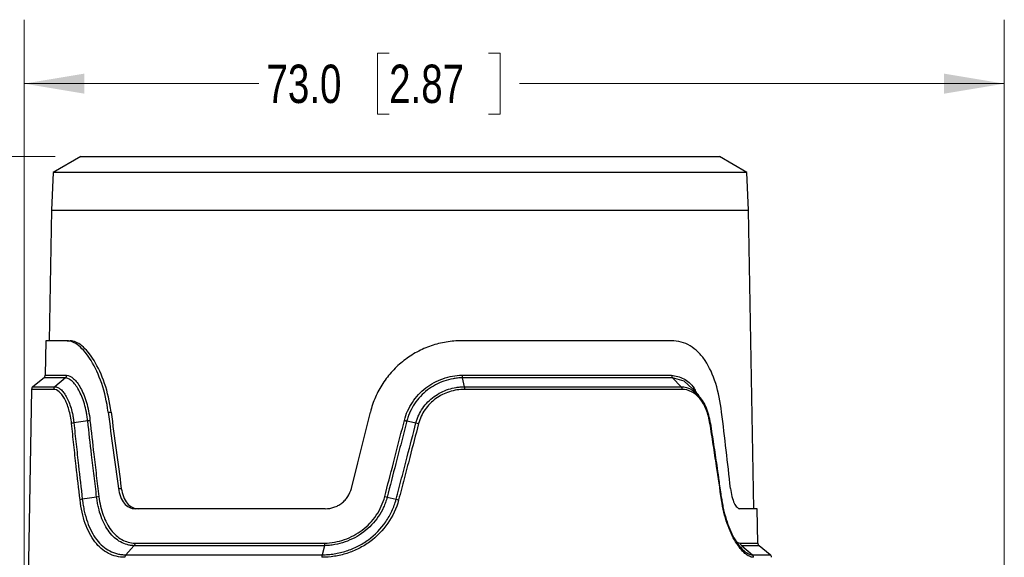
# Model space of a CAD drawing. Header units: millimetres. Extents: x 10 to 272, y 8 to 208.
# Tile 13 of 36: x 52 to 101, y 123 to 150. Entities that reach past the tile are written whole.
import ezdxf

# ---------------------------------------------------------------- set-up
doc = ezdxf.new("R2010")
doc.units = ezdxf.units.MM
doc.styles.add('SLDTEXTSTYLE0', font='TXT', dxfattribs={"width": 0.75})
doc.dimstyles.new('SLDDIMSTYLE0', dxfattribs={"dimtxt": 1.905, "dimasz": 3, "dimexe": 0, "dimexo": 0.0625, "dimgap": 0.47625, "dimtad": 0, "dimtih": 1, "dimtoh": 1, "dimdec": 1, "dimlfac": 1.5, "dimrnd": 1e-09, "dimzin": 4, "dimdsep": 46, "dimtxsty": 'SLDTEXTSTYLE0', "dimsah": 1, "dimcen": 0.09, "dimadec": 0, "dimazin": 1, "dimtfac": 1, "dimtdec": 1, "dimtofl": 0, "dimtmove": 0, "dimatfit": 3, "dimfxl": 1, "dimfrac": 2, "dimtolj": 1, "dimtzin": 12, "dimarcsym": 0})
doc.dimstyles.new('SLDDIMSTYLE2', dxfattribs={"dimtxt": 1.905, "dimasz": 3, "dimexe": 0, "dimexo": 0.0625, "dimgap": 0.47625, "dimtad": 0, "dimtih": 1, "dimtoh": 1, "dimdec": 1, "dimlfac": 1.5, "dimrnd": 1e-09, "dimzin": 12, "dimdsep": 46, "dimtxsty": 'SLDTEXTSTYLE0', "dimsah": 1, "dimcen": 0.09, "dimadec": 0, "dimazin": 3, "dimtfac": 1, "dimtdec": 1, "dimtofl": 0, "dimtmove": 0, "dimatfit": 3, "dimfxl": 1, "dimfrac": 2, "dimtolj": 1, "dimtzin": 12, "dimarcsym": 0})

# ---------------------------------------------------------------- blocks, each defined once
blk = doc.blocks.new('_D_2')
at = {"color": 7, "linetype": 'Continuous', "lineweight": 18}
for p, q in [((54.086, 142.735), (30.604, 142.735)), ((33.779, 142.735), (33.779, 118.328)), ((33.779, 117.941), (33.198, 117.941)), ((33.198, 117.941), (33.198, 114.917)), ((38.705, 117.941), (39.286, 117.941)), ((39.286, 117.941), (39.286, 114.917)), ((33.198, 114.917), (33.779, 114.917)), ((39.286, 114.917), (38.705, 114.917)), ((33.779, 79.202), (33.779, 114.53)), ((55.675, 79.202), (30.604, 79.202))]:
    blk.add_line(p, q, dxfattribs=at)
for points in [[(33.779, 142.735), (33.279, 139.735), (34.279, 139.735)], [(33.779, 79.202), (34.279, 82.202), (33.279, 82.202)]]:
    blk.add_solid(points, dxfattribs=at)
at = {"color": 7, "linetype": 'Continuous', "lineweight": 18, "char_height": 1.905, "attachment_point": 1, "style": 'SLDTEXTSTYLE0'}
for s, insert in [('95.3', (27.691, 117.372)), ('3.75', (33.779, 117.372))]:
    blk.add_mtext(s, dxfattribs=dict(at, insert=insert))
blk = doc.blocks.new('_D_3')
at = {"color": 7, "linetype": 'Continuous', "lineweight": 18}
for p, q in [((52.541, 109.272), (52.541, 149.531)), ((101.208, 109.272), (101.208, 149.531)), ((70.666, 147.869), (70.085, 147.869)), ((70.085, 147.869), (70.085, 144.844)), ((75.592, 147.869), (76.173, 147.869)), ((76.173, 147.869), (76.173, 144.844)), ((52.541, 146.356), (64.192, 146.356)), ((101.208, 146.356), (77.14, 146.356)), ((70.085, 144.844), (70.666, 144.844)), ((76.173, 144.844), (75.592, 144.844))]:
    blk.add_line(p, q, dxfattribs=at)
for points in [[(52.541, 146.356), (55.541, 145.856), (55.541, 146.856)], [(101.208, 146.356), (98.208, 146.856), (98.208, 145.856)]]:
    blk.add_solid(points, dxfattribs=at)
at = {"color": 7, "linetype": 'Continuous', "lineweight": 18, "char_height": 1.905, "attachment_point": 1, "style": 'SLDTEXTSTYLE0'}
for s, insert in [('73.0', (64.578, 147.3)), ('2.87', (70.666, 147.3))]:
    blk.add_mtext(s, dxfattribs=dict(at, insert=insert))

msp = doc.modelspace()

# ---------------------------------------------------------------- linework, layer by layer
at = {"color": 7, "linetype": 'Continuous', "lineweight": 25}
for p, q in [((55.356, 142.735), (53.988, 141.946)), ((55.356, 142.735), (87.06, 142.735)), ((88.427, 141.946), (87.06, 142.735)), ((53.988, 141.946), (53.906, 140.069)), ((88.427, 141.946), (53.988, 141.946)), ((88.509, 140.069), (88.427, 141.946)), ((53.906, 140.069), (53.793, 133.589)), ((53.906, 140.069), (88.509, 140.069)), ((88.768, 125.249), (88.509, 140.069)), ((53.623, 133.589), (53.594, 131.881)), ((54.683, 133.589), (53.623, 133.589)), ((54.683, 133.589), (54.832, 133.589)), ((84.677, 133.589), (74.263, 133.589)), ((53.532, 131.754), (52.976, 131.304)), ((54.59, 131.754), (53.532, 131.754)), ((53.594, 131.881), (54.648, 131.881)), ((54.59, 131.754), (54.068, 131.304)), ((74.288, 131.881), (84.688, 131.881)), ((74.299, 131.754), (74.396, 131.304)), ((84.734, 131.754), (74.299, 131.754)), ((84.734, 131.754), (85.159, 131.304)), ((52.915, 131.178), (52.713, 119.635)), ((54.01, 131.178), (52.915, 131.178)), ((52.976, 131.304), (54.068, 131.304)), ((74.396, 131.304), (85.159, 131.304)), ((85.206, 131.178), (74.407, 131.178)), ((86.036, 130.842), (86.124, 130.759)), ((56.715, 130.051), (56.863, 130.051)), ((55.702, 129.606), (55.014, 129.508)), ((57.221, 126.259), (57.369, 126.259)), ((70.565, 125.82), (71.013, 125.717)), ((67.496, 125.249), (58.049, 125.249)), ((88.937, 125.249), (88.078, 125.249)), ((88.967, 123.541), (88.937, 125.249)), ((57.998, 123.414), (57.587, 122.964)), ((67.452, 123.414), (57.998, 123.414)), ((58.045, 123.541), (67.462, 123.541)), ((67.452, 123.414), (67.335, 122.964)), ((88.115, 123.541), (88.967, 123.541)), ((88.173, 123.414), (88.701, 122.964)), ((89.029, 123.414), (88.173, 123.414)), ((89.584, 122.964), (89.029, 123.414)), ((57.587, 122.964), (67.335, 122.964)), ((88.701, 122.964), (89.584, 122.964))]:
    msp.add_line(p, q, dxfattribs=at)
at = {"color": 7, "linetype": 'Continuous', "lineweight": 25, "flags": 128}
for points in [[(85.706, 131.225), (85.315, 131.584), (84.734, 131.754), (84.734, 131.754), (84.734, 131.754)], [(68.79, 126.259), (69.104, 127.522), (69.42, 128.786), (69.735, 130.051)], [(71.546, 129.606), (71.774, 129.557), (71.999, 129.508)], [(56.145, 125.82), (55.787, 125.768), (55.433, 125.717)]]:
    msp.add_lwpolyline(points, dxfattribs=at)
at = {"color": 7, "linetype": 'Continuous', "lineweight": 25}
for centre, start, end in [((53.427, 131.884), 309, 359), ((53.081, 131.175), 129, 179), ((89.134, 123.544), 181, 231), ((89.48, 122.835), 1, 51)]:
    msp.add_arc(centre, 0.167, start, end, dxfattribs=at)
for centre, major_axis, start_param, end_param in [((71.825, 131.008), (-9.233, 70.68), 1.556651, 1.610324), ((71.819, 131.056), (-9.144, 69.998), 1.557466, 1.611664), ((71.825, 131.008), (-9.233, 70.68), 4.617504, 4.671177)]:
    msp.add_ellipse(centre, major_axis=major_axis, ratio=0.211943, start_param=start_param, end_param=end_param, dxfattribs=at)
for points, knots in [([(56.715, 130.051), (56.651, 130.558), (56.541, 131.03), (56.246, 131.904), (56.068, 132.284), (55.773, 132.764), (55.671, 132.906), (55.467, 133.15), (55.365, 133.253), (55.159, 133.421), (55.059, 133.484), (54.865, 133.568), (54.772, 133.589), (54.683, 133.589)], [0, 0, 0, 0, 0.25, 0.25, 0.5, 0.5, 0.625, 0.625, 0.75, 0.75, 0.875, 0.875, 1, 1, 1, 1]), ([(56.863, 130.051), (56.798, 130.558), (56.688, 131.03), (56.392, 131.904), (56.215, 132.284), (55.919, 132.764), (55.818, 132.906), (55.614, 133.15), (55.512, 133.253), (55.306, 133.421), (55.206, 133.484), (55.014, 133.568), (54.921, 133.589), (54.832, 133.589)], [0, 0, 0, 0, 0.25, 0.25, 0.5, 0.5, 0.625, 0.625, 0.75, 0.75, 0.875, 0.875, 1, 1, 1, 1]), ([(74.263, 133.589), (74.009, 133.589), (73.756, 133.568), (73.375, 133.505), (73.248, 133.479), (72.998, 133.416), (72.875, 133.379), (72.511, 133.255), (72.276, 133.152), (71.934, 132.968), (71.821, 132.901), (71.605, 132.76), (71.5, 132.685), (71.195, 132.448), (71.005, 132.273), (70.654, 131.891), (70.494, 131.685), (70.213, 131.254), (70.09, 131.027), (69.882, 130.552), (69.798, 130.304), (69.735, 130.051)], [0, 0, 0, 0, 0.125, 0.125, 0.1875, 0.1875, 0.25, 0.25, 0.375, 0.375, 0.4375, 0.4375, 0.5, 0.5, 0.625, 0.625, 0.75, 0.75, 0.875, 0.875, 1, 1, 1, 1]), ([(87.173, 130.051), (87.111, 130.558), (87.015, 131.029), (86.741, 131.904), (86.57, 132.283), (86.249, 132.764), (86.133, 132.905), (85.885, 133.15), (85.752, 133.253), (85.466, 133.421), (85.317, 133.484), (85.006, 133.568), (84.845, 133.589), (84.677, 133.589)], [0, 0, 0, 0, 0.25, 0.25, 0.5, 0.5, 0.625, 0.625, 0.75, 0.75, 0.875, 0.875, 1, 1, 1, 1]), ([(54.648, 131.881), (54.648, 131.872), (54.647, 131.855), (54.64, 131.828), (54.629, 131.802), (54.613, 131.777), (54.599, 131.762), (54.59, 131.754)], [0, 0, 0, 0, 0.174789, 0.365312, 0.571562, 0.744929, 1, 1, 1, 1]), ([(55.702, 129.606), (55.693, 129.682), (55.683, 129.758), (55.661, 129.906), (55.648, 129.978), (55.606, 130.192), (55.572, 130.329), (55.455, 130.724), (55.36, 130.951), (55.149, 131.335), (55.037, 131.482), (54.865, 131.638), (54.809, 131.677), (54.726, 131.719), (54.698, 131.73), (54.644, 131.747), (54.616, 131.752), (54.59, 131.754)], [0, 0, 0, 0, 0.0625, 0.0625, 0.125, 0.125, 0.25, 0.25, 0.5, 0.5, 0.75, 0.75, 0.875, 0.875, 0.9375, 0.9375, 1, 1, 1, 1]), ([(54.648, 131.881), (54.76, 131.872), (54.877, 131.815), (55.118, 131.598), (55.235, 131.444), (55.457, 131.042), (55.555, 130.804), (55.718, 130.254), (55.778, 129.957), (55.813, 129.637)], [0, 0, 0, 0, 0.25, 0.25, 0.5, 0.5, 0.75, 0.75, 1, 1, 1, 1]), ([(71.423, 129.637), (71.463, 129.797), (71.517, 129.952), (71.65, 130.251), (71.73, 130.396), (71.911, 130.668), (72.011, 130.796), (72.234, 131.034), (72.356, 131.145), (72.615, 131.344), (72.751, 131.433), (73.036, 131.587), (73.186, 131.653), (73.647, 131.815), (73.964, 131.872), (74.288, 131.881)], [0, 0, 0, 0, 0.125, 0.125, 0.25, 0.25, 0.375, 0.375, 0.5, 0.5, 0.625, 0.625, 0.75, 0.75, 1, 1, 1, 1]), ([(74.299, 131.754), (74.222, 131.752), (74.144, 131.747), (73.99, 131.73), (73.914, 131.719), (73.687, 131.677), (73.537, 131.638), (73.242, 131.535), (73.098, 131.471), (72.825, 131.324), (72.694, 131.24), (72.445, 131.05), (72.327, 130.943), (72.114, 130.716), (72.017, 130.594), (71.842, 130.334), (71.765, 130.194), (71.669, 129.979), (71.64, 129.906), (71.588, 129.758), (71.565, 129.681), (71.546, 129.606)], [0, 0, 0, 0, 0.0625, 0.0625, 0.125, 0.125, 0.25, 0.25, 0.375, 0.375, 0.5, 0.5, 0.625, 0.625, 0.75, 0.75, 0.875, 0.875, 0.9375, 0.9375, 1, 1, 1, 1]), ([(84.688, 131.881), (84.893, 131.84), (85.305, 131.758), (85.719, 131.417), (85.875, 131.096), (85.909, 131.026)], [0, 0, 0, 0, 0.434814, 0.876305, 1, 1, 1, 1]), ([(54.899, 129.477), (54.886, 129.602), (54.868, 129.722), (54.824, 129.955), (54.796, 130.068), (54.735, 130.278), (54.701, 130.376), (54.627, 130.557), (54.587, 130.642), (54.503, 130.792), (54.46, 130.858), (54.372, 130.972), (54.326, 131.021), (54.188, 131.138), (54.098, 131.177), (54.01, 131.178)], [0, 0, 0, 0, 0.125, 0.125, 0.25, 0.25, 0.375, 0.375, 0.5, 0.5, 0.625, 0.625, 0.75, 0.75, 1, 1, 1, 1]), ([(54.068, 131.304), (54.091, 131.304), (54.115, 131.302), (54.162, 131.291), (54.186, 131.284), (54.258, 131.253), (54.307, 131.222), (54.404, 131.14), (54.453, 131.088), (54.547, 130.967), (54.593, 130.898), (54.682, 130.739), (54.725, 130.649), (54.803, 130.457), (54.839, 130.354), (54.904, 130.132), (54.933, 130.013), (54.969, 129.829), (54.98, 129.766), (54.998, 129.639), (55.007, 129.573), (55.014, 129.508)], [0, 0, 0, 0, 0.0625, 0.0625, 0.125, 0.125, 0.25, 0.25, 0.375, 0.375, 0.5, 0.5, 0.625, 0.625, 0.75, 0.75, 0.875, 0.875, 0.9375, 0.9375, 1, 1, 1, 1]), ([(71.999, 129.508), (72.016, 129.573), (72.036, 129.639), (72.081, 129.766), (72.107, 129.828), (72.191, 130.011), (72.257, 130.129), (72.411, 130.352), (72.497, 130.456), (72.684, 130.648), (72.786, 130.737), (73.004, 130.897), (73.119, 130.967), (73.357, 131.088), (73.482, 131.14), (73.738, 131.222), (73.867, 131.253), (74.064, 131.284), (74.13, 131.291), (74.263, 131.302), (74.33, 131.304), (74.396, 131.304)], [0, 0, 0, 0, 0.0625, 0.0625, 0.125, 0.125, 0.25, 0.25, 0.375, 0.375, 0.5, 0.5, 0.625, 0.625, 0.75, 0.75, 0.875, 0.875, 0.9375, 0.9375, 1, 1, 1, 1]), ([(74.407, 131.178), (74.153, 131.177), (73.904, 131.138), (73.54, 131.021), (73.421, 130.972), (73.195, 130.858), (73.086, 130.792), (72.879, 130.641), (72.782, 130.557), (72.603, 130.375), (72.522, 130.277), (72.301, 129.959), (72.194, 129.727), (72.128, 129.477)], [0, 0, 0, 0, 0.25, 0.25, 0.375, 0.375, 0.5, 0.5, 0.625, 0.625, 0.75, 0.75, 1, 1, 1, 1]), ([(85.159, 131.304), (85.159, 131.304), (85.341, 131.304), (85.676, 131.239), (85.929, 130.96), (86.036, 130.842)], [0, 0, 0, 0, 0.000026, 0.575132, 1, 1, 1, 1]), ([(86.595, 129.477), (86.556, 129.727), (86.494, 129.958), (86.366, 130.276), (86.318, 130.375), (86.213, 130.557), (86.155, 130.642), (86.032, 130.792), (85.967, 130.858), (85.83, 130.972), (85.757, 131.021), (85.531, 131.138), (85.372, 131.177), (85.206, 131.178)], [0, 0, 0, 0, 0.25, 0.25, 0.375, 0.375, 0.5, 0.5, 0.625, 0.625, 0.75, 0.75, 1, 1, 1, 1]), ([(86.049, 130.865), (85.99, 130.932), (85.882, 131.056), (85.773, 131.183), (85.722, 131.241)], [0, 0, 0, 0, 0.54097, 1, 1, 1, 1]), ([(86.617, 129.498), (86.606, 129.566), (86.575, 129.773), (86.479, 130.106), (86.33, 130.469), (86.195, 130.666), (86.13, 130.76)], [0, 0, 0, 0, 0.137421, 0.422614, 0.723092, 1, 1, 1, 1]), ([(56.145, 125.82), (56.145, 125.82), (56.145, 125.82), (56.145, 125.82), (56.101, 126.172), (56.059, 126.524), (56.016, 126.875), (55.974, 127.227), (55.933, 127.579), (55.892, 127.931), (55.827, 128.489), (55.763, 129.048), (55.702, 129.606), (55.702, 129.606), (55.702, 129.606), (55.702, 129.606)], [-0.00000006, -0.00000006, -0.00000006, -0.00000006, 0, 0, 0, 0.001635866, 0.001635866, 0.001635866, 0.003271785, 0.003271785, 0.003271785, 0.00586731, 0.00586731, 0.00586731, 0.00586737, 0.00586737, 0.00586737, 0.00586737]), ([(55.813, 129.637), (55.875, 129.078), (55.938, 128.52), (56.003, 127.962), (56.044, 127.61), (56.086, 127.258), (56.128, 126.906), (56.17, 126.554), (56.213, 126.202), (56.256, 125.85)], [0, 0, 0, 0, 0.002595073, 0.002595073, 0.002595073, 0.004230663, 0.004230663, 0.004230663, 0.005866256, 0.005866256, 0.005866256, 0.005866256]), ([(70.447, 125.85), (70.591, 126.408), (70.735, 126.967), (70.879, 127.525), (70.969, 127.877), (71.06, 128.229), (71.151, 128.581), (71.242, 128.933), (71.332, 129.285), (71.423, 129.637)], [0, 0, 0, 0, 0.002595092, 0.002595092, 0.002595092, 0.004230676, 0.004230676, 0.004230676, 0.005866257, 0.005866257, 0.005866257, 0.005866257]), ([(71.546, 129.606), (71.546, 129.606), (71.546, 129.606), (71.546, 129.606), (71.455, 129.254), (71.364, 128.902), (71.273, 128.55), (71.181, 128.199), (71.09, 127.847), (70.999, 127.495), (70.854, 126.936), (70.71, 126.378), (70.565, 125.82), (70.565, 125.82), (70.565, 125.82), (70.565, 125.82)], [-0.00000006, -0.00000006, -0.00000006, -0.00000006, 0, 0, 0, 0.001635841, 0.001635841, 0.001635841, 0.003271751, 0.003271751, 0.003271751, 0.00586731, 0.00586731, 0.00586731, 0.00586737, 0.00586737, 0.00586737, 0.00586737]), ([(71.423, 129.637), (71.432, 129.634), (71.453, 129.629), (71.484, 129.621), (71.518, 129.613), (71.536, 129.608), (71.546, 129.606)], [0, 0, 0, 0, 0.20385, 0.438495, 0.703894, 1, 1, 1, 1]), ([(55.318, 125.686), (55.253, 126.246), (55.189, 126.805), (55.127, 127.365), (55.088, 127.717), (55.049, 128.069), (55.011, 128.421), (54.973, 128.773), (54.936, 129.125), (54.899, 129.477)], [0, 0, 0, 0, 0.002604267, 0.002604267, 0.002604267, 0.004241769, 0.004241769, 0.004241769, 0.005879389, 0.005879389, 0.005879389, 0.005879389]), ([(55.014, 129.508), (55.05, 129.156), (55.088, 128.805), (55.126, 128.453), (55.164, 128.101), (55.202, 127.749), (55.242, 127.397), (55.304, 126.837), (55.368, 126.277), (55.433, 125.717), (55.433, 125.717), (55.433, 125.717), (55.433, 125.717)], [0, 0, 0, 0, 0.001637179, 0.001637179, 0.001637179, 0.00327435, 0.00327435, 0.00327435, 0.005878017, 0.005878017, 0.005878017, 0.005878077, 0.005878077, 0.005878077, 0.005878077]), ([(71.013, 125.717), (71.013, 125.717), (71.013, 125.717), (71.013, 125.717), (71.104, 126.069), (71.196, 126.421), (71.287, 126.773), (71.379, 127.125), (71.471, 127.477), (71.562, 127.829), (71.708, 128.389), (71.853, 128.949), (71.999, 129.508)], [-0.00000006, -0.00000006, -0.00000006, -0.00000006, 0, 0, 0, 0.001637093, 0.001637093, 0.001637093, 0.003274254, 0.003274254, 0.003274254, 0.005878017, 0.005878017, 0.005878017, 0.005878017]), ([(72.128, 129.477), (71.982, 128.917), (71.836, 128.357), (71.689, 127.798), (71.597, 127.446), (71.505, 127.094), (71.413, 126.742), (71.321, 126.39), (71.229, 126.038), (71.137, 125.686)], [0, 0, 0, 0, 0.002604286, 0.002604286, 0.002604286, 0.004241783, 0.004241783, 0.004241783, 0.005879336, 0.005879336, 0.005879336, 0.005879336]), ([(87.168, 125.686), (87.087, 126.246), (87.004, 126.805), (86.92, 127.365), (86.867, 127.717), (86.813, 128.069), (86.759, 128.421), (86.705, 128.773), (86.65, 129.125), (86.595, 129.477)], [0, 0, 0, 0, 0.002604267, 0.002604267, 0.002604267, 0.004241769, 0.004241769, 0.004241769, 0.005879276, 0.005879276, 0.005879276, 0.005879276]), ([(86.613, 129.488), (86.667, 129.143), (86.774, 128.446), (86.911, 127.545), (86.991, 126.988), (87.021, 126.784)], [0, 0, 0, 0, 0.383131, 0.773649, 1, 1, 1, 1]), ([(87.188, 125.707), (87.175, 125.799), (87.124, 126.155), (87.07, 126.511), (87.029, 126.774)], [0, 0, 0, 0, 0.259581, 1, 1, 1, 1]), ([(57.221, 126.259), (57.241, 126.114), (57.276, 125.978), (57.375, 125.728), (57.437, 125.619), (57.585, 125.437), (57.669, 125.367), (57.853, 125.272), (57.949, 125.249), (58.049, 125.249)], [0, 0, 0, 0, 0.25, 0.25, 0.5, 0.5, 0.75, 0.75, 1, 1, 1, 1]), ([(57.369, 126.259), (57.389, 126.114), (57.424, 125.978), (57.523, 125.727), (57.585, 125.619), (57.734, 125.437), (57.818, 125.367), (58.002, 125.272), (58.099, 125.249), (58.199, 125.249)], [0, 0, 0, 0, 0.25, 0.25, 0.5, 0.5, 0.75, 0.75, 1, 1, 1, 1]), ([(67.496, 125.249), (67.641, 125.249), (67.787, 125.273), (67.995, 125.343), (68.062, 125.372), (68.191, 125.442), (68.254, 125.483), (68.37, 125.573), (68.425, 125.622), (68.525, 125.731), (68.571, 125.79), (68.693, 125.976), (68.753, 126.114), (68.79, 126.259)], [0, 0, 0, 0, 0.25, 0.25, 0.375, 0.375, 0.5, 0.5, 0.625, 0.625, 0.75, 0.75, 1, 1, 1, 1]), ([(87.612, 126.259), (87.628, 126.114), (87.653, 125.978), (87.717, 125.728), (87.756, 125.619), (87.843, 125.437), (87.889, 125.368), (87.984, 125.272), (88.032, 125.249), (88.078, 125.249)], [0, 0, 0, 0, 0.25, 0.25, 0.5, 0.5, 0.75, 0.75, 1, 1, 1, 1]), ([(57.541, 122.838), (57.396, 122.838), (57.254, 122.855), (56.983, 122.92), (56.852, 122.969), (56.601, 123.098), (56.48, 123.18), (56.257, 123.372), (56.153, 123.483), (55.959, 123.735), (55.869, 123.877), (55.71, 124.182), (55.64, 124.346), (55.515, 124.699), (55.462, 124.887), (55.376, 125.275), (55.342, 125.477), (55.318, 125.686)], [0, 0, 0, 0, 0.125, 0.125, 0.25, 0.25, 0.375, 0.375, 0.5, 0.5, 0.625, 0.625, 0.75, 0.75, 0.875, 0.875, 1, 1, 1, 1]), ([(55.433, 125.717), (55.445, 125.617), (55.459, 125.517), (55.492, 125.322), (55.51, 125.226), (55.573, 124.945), (55.624, 124.763), (55.744, 124.422), (55.812, 124.263), (55.967, 123.968), (56.053, 123.831), (56.241, 123.586), (56.342, 123.479), (56.559, 123.294), (56.676, 123.214), (56.919, 123.089), (57.046, 123.043), (57.243, 122.996), (57.31, 122.984), (57.447, 122.968), (57.517, 122.964), (57.587, 122.964)], [0, 0, 0, 0, 0.0625, 0.0625, 0.125, 0.125, 0.25, 0.25, 0.375, 0.375, 0.5, 0.5, 0.625, 0.625, 0.75, 0.75, 0.875, 0.875, 0.9375, 0.9375, 1, 1, 1, 1]), ([(57.998, 123.414), (57.939, 123.417), (57.88, 123.423), (57.765, 123.441), (57.708, 123.453), (57.541, 123.5), (57.433, 123.544), (57.119, 123.717), (56.933, 123.881), (56.607, 124.309), (56.473, 124.564), (56.314, 125.006), (56.269, 125.161), (56.214, 125.401), (56.197, 125.483), (56.168, 125.649), (56.155, 125.735), (56.145, 125.82)], [0, 0, 0, 0, 0.0625, 0.0625, 0.125, 0.125, 0.25, 0.25, 0.5, 0.5, 0.75, 0.75, 0.875, 0.875, 0.9375, 0.9375, 1, 1, 1, 1]), ([(56.256, 125.85), (56.298, 125.519), (56.369, 125.21), (56.574, 124.644), (56.703, 124.399), (57.018, 123.987), (57.197, 123.829), (57.601, 123.609), (57.816, 123.55), (58.045, 123.541)], [0, 0, 0, 0, 0.25, 0.25, 0.5, 0.5, 0.75, 0.75, 1, 1, 1, 1]), ([(71.137, 125.686), (71.027, 125.267), (70.848, 124.88), (70.355, 124.17), (70.055, 123.865), (69.533, 123.484), (69.35, 123.372), (68.971, 123.181), (68.775, 123.1), (68.369, 122.969), (68.16, 122.92), (67.743, 122.855), (67.533, 122.838), (67.322, 122.838)], [0, 0, 0, 0, 0.25, 0.25, 0.5, 0.5, 0.625, 0.625, 0.75, 0.75, 0.875, 0.875, 1, 1, 1, 1]), ([(67.335, 122.964), (67.436, 122.964), (67.539, 122.968), (67.741, 122.984), (67.842, 122.996), (68.144, 123.043), (68.346, 123.09), (68.737, 123.216), (68.927, 123.294), (69.292, 123.479), (69.469, 123.588), (69.972, 123.956), (70.261, 124.251), (70.617, 124.767), (70.719, 124.946), (70.847, 125.227), (70.886, 125.322), (70.956, 125.517), (70.987, 125.617), (71.013, 125.717)], [0, 0, 0, 0, 0.0625, 0.0625, 0.125, 0.125, 0.25, 0.25, 0.375, 0.375, 0.5, 0.5, 0.75, 0.75, 0.875, 0.875, 0.9375, 0.9375, 1, 1, 1, 1]), ([(70.565, 125.82), (70.543, 125.735), (70.516, 125.649), (70.457, 125.483), (70.424, 125.401), (70.315, 125.161), (70.228, 125.006), (69.929, 124.564), (69.685, 124.309), (69.118, 123.881), (68.808, 123.717), (68.308, 123.544), (68.14, 123.5), (67.884, 123.453), (67.798, 123.441), (67.626, 123.423), (67.538, 123.417), (67.452, 123.414)], [0, 0, 0, 0, 0.0625, 0.0625, 0.125, 0.125, 0.25, 0.25, 0.5, 0.5, 0.75, 0.75, 0.875, 0.875, 0.9375, 0.9375, 1, 1, 1, 1]), ([(67.462, 123.541), (67.796, 123.55), (68.123, 123.608), (68.763, 123.829), (69.061, 123.987), (69.604, 124.398), (69.838, 124.643), (70.221, 125.21), (70.361, 125.518), (70.447, 125.85)], [0, 0, 0, 0, 0.25, 0.25, 0.5, 0.5, 0.75, 0.75, 1, 1, 1, 1]), ([(88.76, 122.838), (88.694, 122.838), (88.624, 122.855), (88.48, 122.92), (88.405, 122.969), (88.251, 123.098), (88.172, 123.18), (88.016, 123.372), (87.939, 123.483), (87.786, 123.735), (87.711, 123.877), (87.572, 124.182), (87.506, 124.346), (87.385, 124.699), (87.331, 124.887), (87.237, 125.275), (87.199, 125.477), (87.168, 125.686)], [0, 0, 0, 0, 0.125, 0.125, 0.25, 0.25, 0.375, 0.375, 0.5, 0.5, 0.625, 0.625, 0.75, 0.75, 0.875, 0.875, 1, 1, 1, 1]), ([(87.177, 125.717), (87.191, 125.617), (87.208, 125.517), (87.245, 125.322), (87.266, 125.226), (87.332, 124.945), (87.385, 124.763), (87.5, 124.422), (87.563, 124.263), (87.697, 123.968), (87.768, 123.831), (87.915, 123.586), (87.989, 123.479), (88.138, 123.294), (88.214, 123.214), (88.361, 123.089), (88.433, 123.043), (88.537, 122.996), (88.57, 122.984), (88.637, 122.968), (88.67, 122.964), (88.701, 122.964)], [0, 0, 0, 0, 0.0625, 0.0625, 0.125, 0.125, 0.25, 0.25, 0.375, 0.375, 0.5, 0.5, 0.625, 0.625, 0.75, 0.75, 0.875, 0.875, 0.9375, 0.9375, 1, 1, 1, 1]), ([(58.045, 123.541), (58.045, 123.532), (58.043, 123.511), (58.036, 123.479), (58.022, 123.444), (58.006, 123.425), (57.998, 123.414)], [0, 0, 0, 0, 0.188654, 0.418256, 0.688734, 1, 1, 1, 1]), ([(87.892, 123.636), (87.907, 123.623), (87.985, 123.558), (88.057, 123.549), (88.115, 123.541)], [0, 0, 0, 0, 0.186807, 1, 1, 1, 1])]:
    msp.add_open_spline(points, degree=3, knots=knots, dxfattribs=at)
for points in [[(74.288, 131.881), (74.288, 131.832), (74.293, 131.785), (74.299, 131.754)], [(84.688, 131.881), (84.688, 131.832), (84.705, 131.785), (84.734, 131.754)], [(54.068, 131.304), (54.033, 131.274), (54.011, 131.226), (54.01, 131.178)], [(74.396, 131.304), (74.403, 131.274), (74.407, 131.226), (74.407, 131.178)], [(85.159, 131.304), (85.187, 131.274), (85.205, 131.226), (85.206, 131.178)], [(55.813, 129.637), (55.79, 129.625), (55.748, 129.613), (55.702, 129.606)], [(55.014, 129.508), (54.965, 129.501), (54.922, 129.489), (54.899, 129.477)], [(71.999, 129.508), (72.031, 129.501), (72.08, 129.489), (72.128, 129.477)], [(86.61, 129.508), (86.627, 129.501), (86.621, 129.489), (86.595, 129.477)], [(55.433, 125.717), (55.385, 125.71), (55.342, 125.698), (55.318, 125.686)], [(56.256, 125.85), (56.232, 125.838), (56.19, 125.827), (56.145, 125.82)], [(70.447, 125.85), (70.493, 125.838), (70.536, 125.827), (70.565, 125.82)], [(71.013, 125.717), (71.043, 125.71), (71.089, 125.698), (71.137, 125.686)], [(87.168, 125.686), (87.191, 125.698), (87.195, 125.71), (87.177, 125.717)], [(67.462, 123.541), (67.463, 123.492), (67.459, 123.445), (67.452, 123.414)], [(88.173, 123.414), (88.137, 123.445), (88.115, 123.492), (88.115, 123.541)], [(57.587, 122.964), (57.559, 122.934), (57.541, 122.886), (57.541, 122.838)], [(67.335, 122.964), (67.327, 122.934), (67.322, 122.886), (67.322, 122.838)], [(88.76, 122.838), (88.759, 122.886), (88.737, 122.934), (88.701, 122.964)]]:
    msp.add_open_spline(points, degree=3, dxfattribs=at)

# ---------------------------------------------------------------- dimensions: what is measured, and where the dimension line sits
at = {"color": 7, "linetype": 'Continuous', "lineweight": 18}
dim = msp.add_linear_dim(base=(52.541, 146.356), p1=(101.208, 108.002), p2=(52.541, 108.002), dimstyle='SLDDIMSTYLE0', dxfattribs=at)
dim.commit()
dim.dimension.update_dxf_attribs({"geometry": '_D_3', "text_midpoint": (70.666, 146.356), "dimtype": 160})
dim = msp.add_linear_dim(base=(33.779, 142.735), p1=(56.945, 79.202), p2=(55.356, 142.735), angle=90, dimstyle='SLDDIMSTYLE2', dxfattribs=at)
dim.commit()
dim.dimension.update_dxf_attribs({"geometry": '_D_2', "text_midpoint": (33.779, 116.429), "dimtype": 160})

doc.saveas('drawing.dxf')
